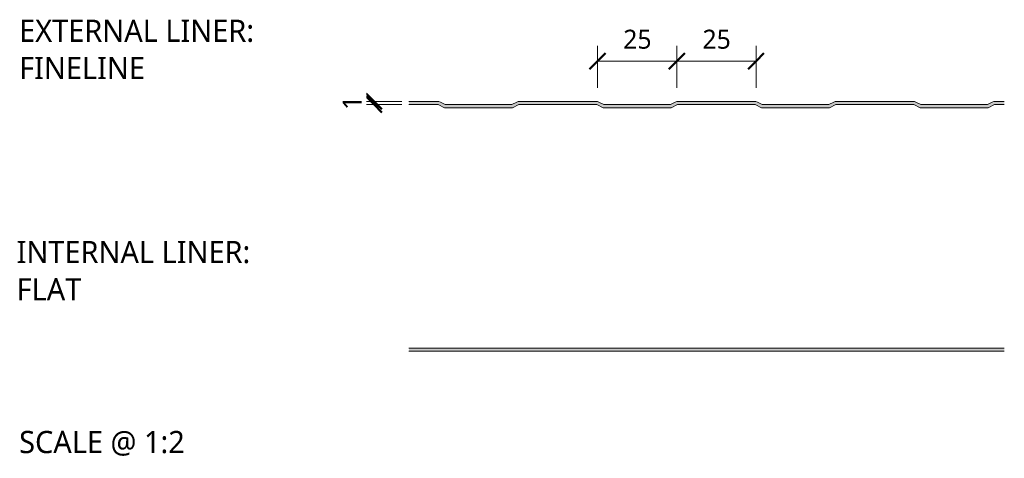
# Model space of a CAD drawing. Header units: millimetres. Extents: x 4895 to 13107, y -1689 to 6634.
# Tile 2 of 9: x 12797 to 13107, y -1291 to -1153. Entities that reach past the tile are written whole.
import ezdxf

# ---------------------------------------------------------------- set-up
doc = ezdxf.new("R2010")
doc.units = ezdxf.units.MM
for name, color, linetype, lineweight in [('A-ANNO-DIMS', 211, 'Continuous', 9), ('A-ANNO-DIMS-2', 211, 'Continuous', 9), ('A-DETL-GENF', 92, 'Continuous', 13), ('G-ANNO-TEXT', 231, 'Continuous', 9)]:
    doc.layers.add(name, color=color, linetype=linetype, lineweight=lineweight)
doc.styles.add('Yu Gothic_2', font='Yu Gothic.ttf', dxfattribs={"height": 7})
doc.styles.add('Yu Gothic_3', font='Yu Gothic.ttf', dxfattribs={"height": 6})
doc.styles.add('Yu Gothic_B', font='Yu Gothic.ttf', dxfattribs={"height": 7})
doc.dimstyles.new('Diagonal_1', dxfattribs={"dimscale": 304.8, "dimtxt": 6.965421, "dimasz": 0.016404, "dimexe": 0.015748, "dimexo": 0.009843, "dimgap": 0.009843, "dimtad": 1, "dimdec": 0, "dimzin": 0, "dimdsep": 46, "dimtxsty": 'Yu Gothic_3', "dimblk1": 'OBLIQUE', "dimblk2": 'OBLIQUE', "dimsah": 1, "dimcen": 0.09, "dimazin": 0, "dimtfac": 1, "dimtdec": 4, "dimtix": 1, "dimtmove": 0, "dimatfit": 3, "dimfxl": 1, "dimtvp": 1, "dimtfill": 1, "dimtolj": 1, "dimtzin": 0, "dimarcsym": 2})

# ---------------------------------------------------------------- blocks, each defined once
blk = doc.blocks.new('HFX 1000 - FINISHES - HFX 1000 - FLAT FINISH - BOTTOM-4344857-ALL FINISHES 10')
at = {"layer": 'A-DETL-GENF'}
blk.add_hatch(color=256, dxfattribs=at).paths.add_polyline_path([(40.61, 0), (228.47, 0), (228.47, 1), (40.61, 1), (40.61, 0.96)])
for p, q in [((228.47, 1), (40.61, 1)), ((40.61, 0), (228.47, 0))]:
    blk.add_line(p, q, dxfattribs=at)
blk = doc.blocks.new('HFX 1000 - FINISHES - HFX 1000 - FINELINE FINISH - TOP-4344855-ALL FINISHES 10')
at = {"layer": 'A-DETL-GENF'}
blk.add_hatch(color=256, dxfattribs=at).paths.add_polyline_path([(210.4, 33), (212.4, 34), (215.51, 34), (215.51, 35), (212.66, 35), (212.18, 34.94), (211.72, 34.78), (210.16, 34), (189.16, 34), (187.61, 34.78), (187.15, 34.94), (186.67, 35), (162.66, 35), (162.18, 34.94), (161.72, 34.78), (160.16, 34), (139.16, 34), (137.61, 34.78), (137.15, 34.94), (136.67, 35), (112.66, 35), (112.18, 34.94), (111.72, 34.78), (110.16, 34), (89.16, 34), (87.61, 34.78), (87.15, 34.94), (86.67, 35), (62.66, 35), (62.18, 34.94), (61.72, 34.78), (60.16, 34), (39.16, 34), (37.61, 34.78), (37.15, 34.94), (36.67, 35), (27.66, 35), (27.66, 34), (36.93, 34), (38.93, 33), (60.4, 33), (62.4, 34), (86.93, 34), (88.93, 33), (110.4, 33), (112.4, 34), (136.93, 34), (138.93, 33), (160.4, 33), (162.4, 34), (186.93, 34), (188.93, 33)])
for p, q in [((36.67, 35), (27.66, 35)), ((39.16, 34), (37.61, 34.78)), ((61.72, 34.78), (60.16, 34)), ((86.67, 35), (62.66, 35)), ((89.16, 34), (87.61, 34.78)), ((111.72, 34.78), (110.16, 34)), ((136.67, 35), (112.66, 35)), ((139.16, 34), (137.61, 34.78)), ((161.72, 34.78), (160.16, 34)), ((186.67, 35), (162.66, 35)), ((189.16, 34), (187.61, 34.78)), ((211.72, 34.78), (210.16, 34)), ((215.51, 35), (212.66, 35)), ((27.66, 34), (36.93, 34)), ((36.93, 34), (38.93, 33)), ((38.93, 33), (60.4, 33)), ((60.16, 34), (39.16, 34)), ((60.4, 33), (62.4, 34)), ((62.4, 34), (86.93, 34)), ((86.93, 34), (88.93, 33)), ((88.93, 33), (110.4, 33)), ((110.16, 34), (89.16, 34)), ((110.4, 33), (112.4, 34)), ((112.4, 34), (136.93, 34)), ((136.93, 34), (138.93, 33)), ((138.93, 33), (160.4, 33)), ((160.16, 34), (139.16, 34)), ((160.4, 33), (162.4, 34)), ((162.4, 34), (186.93, 34)), ((186.93, 34), (188.93, 33)), ((188.93, 33), (210.4, 33)), ((210.16, 34), (189.16, 34)), ((210.4, 33), (212.4, 34)), ((212.4, 34), (215.51, 34))]:
    blk.add_line(p, q, dxfattribs=at)
for centre, start, end in [((36.67, 32.9), 63.4349, 90), ((62.66, 32.9), 90, 116.5651), ((86.67, 32.9), 63.4349, 90), ((112.66, 32.9), 90, 116.5651), ((136.67, 32.9), 63.4349, 90), ((162.66, 32.9), 90, 116.5651), ((186.67, 32.9), 63.4349, 90), ((212.66, 32.9), 90, 116.5651)]:
    blk.add_arc(centre, 2.1, start, end, dxfattribs=at)
blk = doc.blocks.new('DIMBLOCK6-ALL FINISHES 10')
at = {"layer": 'A-ANNO-DIMS-2'}
for p, q in [((13004.16, -1165.79), (13004.16, -1160.99)), ((13029.16, -1165.79), (13029.16, -1160.99)), ((13004.16, -1165.79), (13029.16, -1165.79)), ((13004.16, -1165.79), (13004.16, -1174.26)), ((13029.16, -1165.79), (13029.16, -1174.26))]:
    blk.add_line(p, q, dxfattribs=at)
at = {"layer": 'A-ANNO-DIMS-2', "lineweight": 50}
for p, q in [((13004.16, -1165.79), (13006.66, -1163.29)), ((13029.16, -1165.79), (13031.66, -1163.29)), ((13004.16, -1165.79), (13001.66, -1168.29)), ((13029.16, -1165.79), (13026.66, -1168.29))]:
    blk.add_line(p, q, dxfattribs=at)
at = {"layer": 'A-ANNO-DIMS-2', "color": 0, "insert": (13012.26, -1155.87), "char_height": 6, "width": 10.5711, "attachment_point": 1, "line_spacing_factor": 1.024327, "style": 'Yu Gothic_3', "bg_fill": 3, "box_fill_scale": 1.25, "bg_fill_color": 256, "bg_fill_true_color": 13158600, "bg_fill_transparency": 0}
blk.add_mtext('25', dxfattribs=at)
blk = doc.blocks.new('_Oblique')
at = {"color": 0, "linetype": 'ByBlock', "lineweight": -2}
blk.add_line((-0.5, -0.5), (0.5, 0.5), dxfattribs=at)
blk = doc.blocks.new('DIMBLOCK7-ALL FINISHES 10')
at = {"layer": 'A-ANNO-DIMS-2'}
for p, q in [((12979.16, -1165.79), (12979.16, -1160.99)), ((13004.16, -1165.79), (13004.16, -1160.99)), ((12979.16, -1165.79), (13004.16, -1165.79)), ((12979.16, -1165.79), (12979.16, -1174.26)), ((13004.16, -1165.79), (13004.16, -1174.26))]:
    blk.add_line(p, q, dxfattribs=at)
at = {"layer": 'A-ANNO-DIMS-2', "lineweight": 50}
for p, q in [((12979.16, -1165.79), (12981.66, -1163.29)), ((13004.16, -1165.79), (13006.66, -1163.29)), ((12979.16, -1165.79), (12976.66, -1168.29)), ((13004.16, -1165.79), (13001.66, -1168.29))]:
    blk.add_line(p, q, dxfattribs=at)
at = {"layer": 'A-ANNO-DIMS-2', "color": 0, "insert": (12987.26, -1155.87), "char_height": 6, "width": 10.5711, "attachment_point": 1, "line_spacing_factor": 1.024327, "style": 'Yu Gothic_3', "bg_fill": 3, "box_fill_scale": 1.25, "bg_fill_color": 256, "bg_fill_true_color": 13158600, "bg_fill_transparency": 0}
blk.add_mtext('25', dxfattribs=at)
blk = doc.blocks.new('DIMBLOCK8-ALL FINISHES 10')
at = {"layer": 'A-ANNO-DIMS-2', "lineweight": 50}
for p, q in [((12908.65, -1178.51), (12906.15, -1176.01)), ((12908.65, -1179.51), (12906.15, -1177.01)), ((12908.65, -1178.51), (12911.15, -1181.01)), ((12908.65, -1179.51), (12911.15, -1182.01))]:
    blk.add_line(p, q, dxfattribs=at)
at = {"layer": 'A-ANNO-DIMS-2'}
for p, q in [((12908.65, -1178.51), (12903.85, -1178.51)), ((12908.65, -1179.51), (12903.85, -1179.51)), ((12908.65, -1178.51), (12908.65, -1179.51)), ((12908.65, -1178.51), (12917.43, -1178.51)), ((12908.65, -1179.51), (12917.43, -1179.51))]:
    blk.add_line(p, q, dxfattribs=at)
at = {"layer": 'A-ANNO-DIMS-2', "color": 0, "insert": (12898.73, -1181.21), "char_height": 6, "width": 5.2855, "attachment_point": 1, "rotation": 90, "line_spacing_factor": 1.024327, "style": 'Yu Gothic_3', "bg_fill": 3, "box_fill_scale": 1.25, "bg_fill_color": 256, "bg_fill_true_color": 13158600, "bg_fill_transparency": 0}
blk.add_mtext('1', dxfattribs=at)

msp = doc.modelspace()

# ---------------------------------------------------------------- block references
at = {"layer": 'A-DETL-GENF'}
for name, p in [('HFX 1000 - FINISHES - HFX 1000 - FINELINE FINISH - TOP-4344855-ALL FINISHES 10', (12891.97, -1213.51)), ('HFX 1000 - FINISHES - HFX 1000 - FLAT FINISH - BOTTOM-4344857-ALL FINISHES 10', (12879.02, -1257.38))]:
    msp.add_blockref(name, p, dxfattribs=at)

# ---------------------------------------------------------------- texts
at = {"layer": 'G-ANNO-TEXT', "color": 7, "char_height": 7, "attachment_point": 1, "bg_fill": 3, "box_fill_scale": 1.25, "bg_fill_color": 256, "bg_fill_true_color": 13158600, "bg_fill_transparency": 0}
for s, insert, width, style in [('EXTERNAL LINER: ', (12796.69, -1152.71), 103.7384, 'Yu Gothic_B'), ('FINELINE', (12796.69, -1164.48), 52.751, 'Yu Gothic_B'), ('INTERNAL LINER: ', (12795.89, -1222.56), 101.173, 'Yu Gothic_B'), ('FLAT', (12795.89, -1234.33), 28.7004, 'Yu Gothic_B'), ('SCALE @ 1:2', (12796.69, -1282.54), 66.5401, 'Yu Gothic_2')]:
    msp.add_mtext(s, dxfattribs=dict(at, insert=insert, width=width, style=style))

# ---------------------------------------------------------------- next in the draw order: dimensions: what is measured, and where the dimension line sits
at = {"layer": 'A-ANNO-DIMS'}
dim = msp.add_linear_dim(base=(13029.16, -1165.79), p1=(13004.16, -1177.26), p2=(13029.16, -1177.26), dimstyle='Diagonal_1', override={"dimpost": '<>', "dimfxl": 25}, dxfattribs=at)
dim.commit()
dim.dimension.update_dxf_attribs({"geometry": 'DIMBLOCK6-ALL FINISHES 10', "text_midpoint": (13016.66, -1159.79)})
dim = msp.add_linear_dim(base=(12908.65, -1179.51), p1=(12920.43, -1178.51), p2=(12920.43, -1179.51), angle=90, dimstyle='Diagonal_1', override={"dimpost": '<>', "dimfxl": 1}, dxfattribs=at)
dim.commit()
dim.dimension.update_dxf_attribs({"geometry": 'DIMBLOCK8-ALL FINISHES 10', "text_midpoint": (12902.65, -1179.01)})

# ---------------------------------------------------------------- next in the draw order: dimensions: what is measured, and where the dimension line sits
dim = msp.add_linear_dim(base=(13004.16, -1165.79), p1=(12979.16, -1177.26), p2=(13004.16, -1177.26), dimstyle='Diagonal_1', override={"dimpost": '<>', "dimfxl": 25}, dxfattribs=at)
dim.commit()
dim.dimension.update_dxf_attribs({"geometry": 'DIMBLOCK7-ALL FINISHES 10', "text_midpoint": (12991.66, -1159.79)})

doc.saveas('drawing.dxf')
